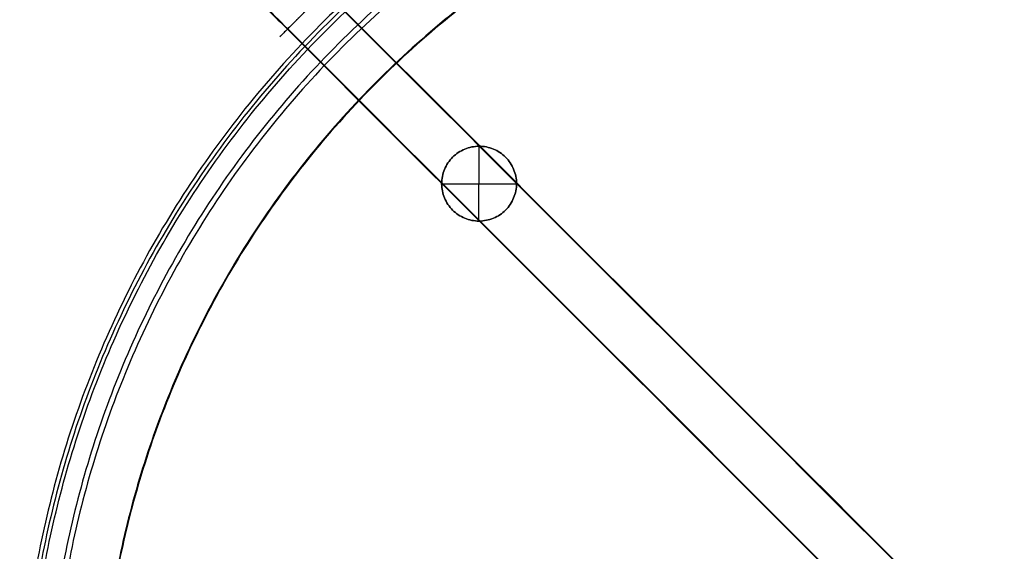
# Model space of a CAD drawing. Header units: millimetres. Extents: x -232 to 232, y -229 to 229.
# Tile 2 of 9: x -192 to -8, y 0 to 99. Entities that reach past the tile are written whole.
import ezdxf

# ---------------------------------------------------------------- set-up
doc = ezdxf.new("R2010")
doc.units = ezdxf.units.MM
doc.layers.add('Défaut', color=7, linetype='Continuous', true_color=0x000000)

msp = doc.modelspace()

# ---------------------------------------------------------------- linework, layer by layer
at = {"layer": 'Défaut'}
for p, q in [((-106.1, 61.74, 470.05), (-106.07, 75.74, 470.74)), ((-106.1, 61.74, 435.5), (-106.07, 75.74, 436.19)), ((-106.08, 75.74, 470.74), (-106.08, 75.74, 436.19)), ((-111.03, 73.69, 470.87), (-111.03, 73.69, 436.32)), ((-108.76, 75.21, 470.84), (-108.76, 75.21, 436.29)), ((-103.4, 75.21, 470.59), (-103.4, 75.21, 436.04)), ((-101.13, 73.7, 470.41), (-101.13, 73.7, 435.86)), ((-112.55, 71.42, 470.83), (-112.55, 71.42, 436.28)), ((-99.62, 71.43, 470.22), (-99.62, 71.43, 435.67)), ((-113.08, 68.74, 436.18), (-113.08, 68.74, 470.73)), ((-113.08, 68.74, 470.73), (-99.08, 68.74, 470.07)), ((-113.08, 68.74, 436.18), (-99.08, 68.74, 435.52)), ((-99.08, 68.75, 470.07), (-99.08, 68.75, 435.52)), ((-112.55, 66.06, 470.57), (-112.55, 66.06, 436.02)), ((-99.62, 66.07, 469.96), (-99.62, 66.07, 435.41)), ((-111.03, 63.79, 470.39), (-111.03, 63.79, 435.84)), ((-101.13, 63.8, 469.92), (-101.13, 63.8, 435.37)), ((-108.76, 62.28, 470.2), (-108.76, 62.28, 435.66)), ((-106.08, 61.74, 470.05), (-106.08, 61.74, 435.5)), ((-103.4, 62.28, 469.95), (-103.4, 62.28, 435.4))]:
    msp.add_line(p, q, dxfattribs=at)
for points, weights, knots in [([(-0.08, 154.68, 461.16), (-192.03, 154.64, 461.16), (-192, -37.32, 460.78), (-191.96, -229.28, 460.4), (0, -229.24, 460.4)], [1, 0.707106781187, 1, 0.707106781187, 1], [0, 0, 0, 383.913685, 383.913685, 767.827371, 767.827371, 767.827371]), ([(-0.08, 153.93, 461.1), (-191.29, 153.89, 461.1), (-191.25, -37.32, 460.72), (-191.21, -228.53, 460.34), (0, -228.49, 460.34)], [1, 0.707106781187, 1, 0.707106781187, 1], [0, 0, 0, 1.570796, 1.570796, 3.141593, 3.141593, 3.141593]), ([(0, -227.74, 460.28), (-190.46, -227.78, 460.28), (-190.5, -37.32, 460.66), (-190.54, 153.14, 461.04), (-0.08, 153.18, 461.04)], [1, 0.707106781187, 1, 0.707106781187, 1], [-767.827371, -767.827371, -767.827371, -383.913685, -383.913685, 0, 0, 0]), ([(-0.08, 149.79, 470.7), (-187.17, 149.75, 470.7), (-187.13, -37.34, 470.33), (-187.09, -224.43, 469.95), (0, -224.39, 469.95)], [1, 0.707106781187, 1, 0.707106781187, 1], [0, 0, 0, 383.913685, 383.913685, 767.827371, 767.827371, 767.827371]), ([(-0.08, 148.82, 469.55), (-186.19, 148.78, 469.55), (-186.16, -37.34, 469.18), (-186.12, -223.45, 468.81), (0, -223.42, 468.81)], [1, 0.707106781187, 1, 0.707106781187, 1], [0, 0, 0, 383.913685, 383.913685, 767.827371, 767.827371, 767.827371]), ([(-0.07, 139.71, 472.49), (-177.09, 139.68, 472.49), (-177.06, -37.34, 472.14), (-177.02, -214.36, 471.79), (0, -214.32, 471.79)], [1, 0.707106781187, 1, 0.707106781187, 1], [0, 0, 0, 383.913685, 383.913685, 767.827371, 767.827371, 767.827371]), ([(-0.07, 139.59, 473.99), (-176.97, 139.56, 473.99), (-176.94, -37.34, 473.64), (-176.9, -214.24, 473.28), (0, -214.21, 473.28)], [1, 0.707106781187, 1, 0.707106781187, 1], [0, 0, 0, 383.913685, 383.913685, 767.827371, 767.827371, 767.827371]), ([(-134.93, 104.63, 443.68), (-138.47, 101.1, 438.78), (-141.93, 97.64, 443.78), (-145.39, 94.17, 448.78), (-141.86, 97.71, 453.68), (-138.32, 101.25, 458.58), (-134.86, 104.71, 453.58), (-131.39, 108.17, 448.57), (-134.93, 104.63, 443.68)], [1, 0.707106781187, 1, 0.707106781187, 1, 0.707106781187, 1, 0.707106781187, 1], [0, 0, 0, 10.995575, 10.995575, 21.991149, 21.991149, 32.986724, 32.986724, 43.982298, 43.982298, 43.982298])]:
    msp.add_rational_spline(points, weights, degree=2, knots=knots, dxfattribs=at)
for points, knots in [([(-169.55, 125.4, 421.85), (-168.91, 124.76, 426.17), (-166.54, 122.4, 434.77), (-160.07, 115.92, 445.36), (-151.41, 107.27, 452.16), (-144.98, 100.83, 453.68), (-141.86, 97.71, 453.68)], [0, 0, 0, 0, 11.587, 23.890378, 36.193757, 47.780757, 47.780757, 47.780757, 47.780757]), ([(-162.77, 118.47, 419.82), (-162.29, 118, 423.08), (-160.51, 116.21, 429.55), (-155.64, 111.34, 437.52), (-149.12, 104.83, 442.64), (-144.28, 99.98, 443.78), (-141.93, 97.64, 443.78)], [0, 0, 0, 0, 11.587, 23.890378, 36.193757, 47.780757, 47.780757, 47.780757, 47.780757]), ([(-113.08, 68.74, 470.73), (-113.08, 69.66, 470.77), (-112.9, 70.57, 470.81), (-112.2, 72.27, 470.86), (-111.68, 73.04, 470.87), (-110.38, 74.34, 470.87), (-109.61, 74.86, 470.86), (-107.91, 75.56, 470.82), (-107, 75.74, 470.78), (-106.08, 75.74, 470.74), (-105.16, 75.75, 470.7), (-104.25, 75.56, 470.64), (-102.56, 74.86, 470.53), (-101.78, 74.35, 470.47), (-100.48, 73.05, 470.34), (-99.97, 72.27, 470.28), (-99.26, 70.58, 470.16), (-99.08, 69.67, 470.11), (-99.08, 68.75, 470.07)], [0, 0, 0, 0, 2.76774, 2.76774, 5.535589, 5.535589, 8.303466, 8.303466, 11.071244, 11.071244, 11.071244, 13.843095, 13.843095, 16.61484, 16.61484, 19.386558, 19.386558, 22.158372, 22.158372, 22.158372, 22.158372]), ([(-113.08, 68.74, 436.18), (-113.08, 69.66, 436.22), (-112.9, 70.57, 436.26), (-112.2, 72.27, 436.31), (-111.68, 73.04, 436.32), (-110.38, 74.34, 436.33), (-109.61, 74.86, 436.31), (-107.91, 75.56, 436.27), (-107, 75.74, 436.23), (-106.08, 75.74, 436.19), (-105.16, 75.75, 436.15), (-104.25, 75.56, 436.1), (-102.56, 74.86, 435.98), (-101.78, 74.35, 435.92), (-100.48, 73.05, 435.79), (-99.97, 72.27, 435.73), (-99.26, 70.58, 435.62), (-99.08, 69.67, 435.56), (-99.08, 68.75, 435.52)], [0, 0, 0, 0, 2.76774, 2.76774, 5.535589, 5.535589, 8.303466, 8.303466, 11.071244, 11.071244, 11.071244, 13.843095, 13.843095, 16.61484, 16.61484, 19.386558, 19.386558, 22.158372, 22.158372, 22.158372, 22.158372]), ([(-99.08, 68.75, 452.79), (-99.08, 69.67, 452.84), (-99.26, 70.58, 452.89), (-99.97, 72.27, 453.01), (-100.48, 73.05, 453.07), (-101.78, 74.35, 453.19), (-102.56, 74.86, 453.26), (-104.25, 75.56, 453.37), (-105.16, 75.75, 453.42), (-106.08, 75.74, 453.47), (-107, 75.74, 453.51), (-107.91, 75.56, 453.54), (-109.61, 74.86, 453.59), (-110.38, 74.34, 453.6), (-111.68, 73.04, 453.6), (-112.2, 72.27, 453.58), (-112.9, 70.57, 453.53), (-113.08, 69.66, 453.5), (-113.08, 68.74, 453.45)], [-22.158372, -22.158372, -22.158372, -22.158372, -19.386558, -19.386558, -16.61484, -16.61484, -13.843095, -13.843095, -11.071244, -11.071244, -11.071244, -8.303466, -8.303466, -5.535589, -5.535589, -2.76774, -2.76774, 0, 0, 0, 0]), ([(-99.08, 68.75, 470.07), (-99.08, 67.83, 470.02), (-99.26, 66.92, 469.98), (-99.97, 65.22, 469.93), (-100.48, 64.45, 469.92), (-101.78, 63.15, 469.92), (-102.55, 62.63, 469.93), (-104.25, 61.93, 469.97), (-105.16, 61.75, 470.01), (-106.08, 61.74, 470.05), (-107, 61.74, 470.09), (-107.91, 61.93, 470.15), (-109.61, 62.63, 470.26), (-110.38, 63.14, 470.32), (-111.68, 64.44, 470.45), (-112.2, 65.22, 470.51), (-112.9, 66.91, 470.63), (-113.08, 67.82, 470.68), (-113.08, 68.74, 470.73)], [0, 0, 0, 0, 2.76774, 2.76774, 5.535587, 5.535587, 8.303463, 8.303463, 11.07124, 11.07124, 11.07124, 13.843092, 13.843092, 16.614838, 16.614838, 19.386555, 19.386555, 22.158369, 22.158369, 22.158369, 22.158369]), ([(-99.08, 68.75, 435.52), (-99.08, 67.83, 435.47), (-99.26, 66.92, 435.44), (-99.97, 65.22, 435.39), (-100.48, 64.45, 435.37), (-101.78, 63.15, 435.37), (-102.55, 62.63, 435.38), (-104.25, 61.93, 435.43), (-105.16, 61.75, 435.46), (-106.08, 61.74, 435.5), (-107, 61.74, 435.55), (-107.91, 61.93, 435.6), (-109.61, 62.63, 435.71), (-110.38, 63.14, 435.77), (-111.68, 64.44, 435.9), (-112.2, 65.22, 435.96), (-112.9, 66.91, 436.08), (-113.08, 67.82, 436.13), (-113.08, 68.74, 436.18)], [0, 0, 0, 0, 2.76774, 2.76774, 5.535587, 5.535587, 8.303463, 8.303463, 11.07124, 11.07124, 11.07124, 13.843092, 13.843092, 16.614838, 16.614838, 19.386555, 19.386555, 22.158369, 22.158369, 22.158369, 22.158369]), ([(-113.08, 68.74, 453.45), (-113.08, 67.82, 453.41), (-112.9, 66.91, 453.35), (-112.2, 65.22, 453.24), (-111.68, 64.44, 453.17), (-110.38, 63.14, 453.05), (-109.61, 62.63, 452.99), (-107.91, 61.93, 452.87), (-107, 61.74, 452.82), (-106.08, 61.74, 452.78), (-105.16, 61.75, 452.73), (-104.25, 61.93, 452.7), (-102.55, 62.63, 452.65), (-101.78, 63.15, 452.64), (-100.48, 64.45, 452.65), (-99.97, 65.22, 452.66), (-99.26, 66.92, 452.71), (-99.08, 67.83, 452.75), (-99.08, 68.75, 452.79)], [-22.158369, -22.158369, -22.158369, -22.158369, -19.386555, -19.386555, -16.614838, -16.614838, -13.843092, -13.843092, -11.07124, -11.07124, -11.07124, -8.303463, -8.303463, -5.535587, -5.535587, -2.76774, -2.76774, 0, 0, 0, 0])]:
    msp.add_open_spline(points, degree=3, knots=knots, dxfattribs=at)
for points in [[(134.86, 104.71, 453.58), (43.19, 13.04, 453.58), (-48.48, -78.62, 453.58), (-140.14, -170.29, 453.58)], [(134.93, 104.63, 443.68), (43.26, 12.97, 443.68), (-48.4, -78.7, 443.68), (-140.07, -170.36, 443.68)], [(-134.93, 104.63, 443.68), (-43.26, 12.97, 443.68), (48.4, -78.7, 443.68), (140.07, -170.36, 443.68)], [(-134.86, 104.71, 453.58), (-43.19, 13.04, 453.58), (48.48, -78.62, 453.58), (140.14, -170.29, 453.58)], [(-141.93, 97.64, 443.78), (-50.26, 5.97, 443.78), (41.4, -85.7, 443.78), (133.07, -177.36, 443.78)], [(-141.86, 97.71, 453.68), (-50.19, 6.04, 453.68), (41.48, -85.62, 453.68), (133.14, -177.29, 453.68)], [(141.86, 97.71, 453.68), (50.19, 6.04, 453.68), (-41.48, -85.62, 453.68), (-133.14, -177.29, 453.68)], [(141.93, 97.64, 443.78), (50.26, 5.97, 443.78), (-41.4, -85.7, 443.78), (-133.07, -177.36, 443.78)]]:
    msp.add_open_spline(points, degree=3, dxfattribs=at)

doc.saveas('drawing.dxf')
